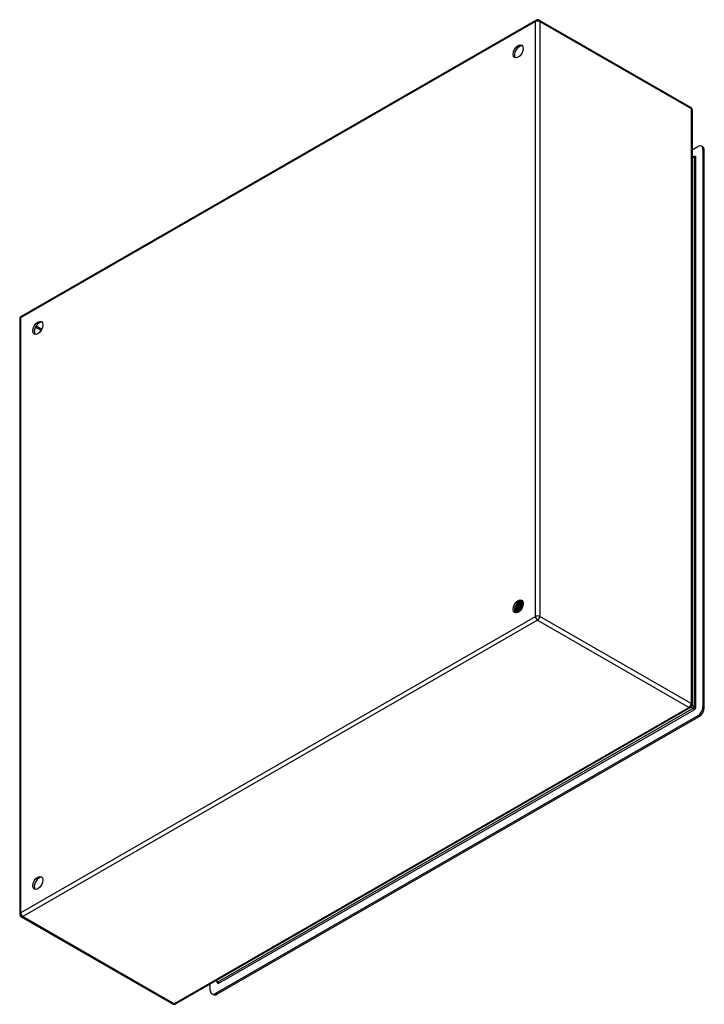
# Model space of a CAD drawing. Header units: inches. Extents: x 111.9 to 130.5, y 38.3 to 65.1.
import ezdxf

# ---------------------------------------------------------------- set-up
doc = ezdxf.new("R2010")
doc.units = ezdxf.units.IN
doc.header["$MEASUREMENT"] = 0
doc.layers.add('Visible Edges(ANSI)', color=7, linetype='Continuous', lineweight=25)
doc.layers.add('Visible Tangent Edges(ANSI)', color=7, linetype='Continuous', lineweight=25)

msp = doc.modelspace()

# ---------------------------------------------------------------- linework, layer by layer
at = {"layer": 'Visible Edges(ANSI)'}
for p, q in [((125.921, 65.127), (111.897, 57.051)), ((126.005, 65.127), (130.128, 62.752)), ((130.171, 62.679), (130.171, 46.466)), ((130.171, 61.594), (130.325, 61.683)), ((130.461, 61.671), (130.423, 61.693)), ((130.464, 61.603), (130.464, 46.41)), ((130.502, 46.389), (130.502, 61.581)), ((130.171, 61.426), (130.223, 61.396)), ((111.855, 56.979), (111.855, 40.765)), ((125.376, 49.146), (125.373, 49.148)), ((125.389, 49.174), (125.392, 49.173)), ((125.414, 49.13), (125.411, 49.132)), ((125.427, 49.159), (125.43, 49.157)), ((125.451, 49.115), (125.448, 49.116)), ((125.455, 49.275), (125.454, 49.276)), ((125.456, 49.258), (125.456, 49.24)), ((125.464, 49.143), (125.467, 49.142)), ((125.481, 49.283), (125.483, 49.282)), ((125.489, 49.259), (125.486, 49.26)), ((125.491, 49.238), (125.491, 49.22)), ((125.501, 49.128), (125.504, 49.127)), ((125.514, 49.267), (125.517, 49.265)), ((125.523, 49.279), (125.52, 49.28)), ((125.523, 49.243), (125.52, 49.244)), ((125.525, 49.218), (125.525, 49.2)), ((125.538, 49.113), (125.54, 49.111)), ((125.547, 49.25), (125.55, 49.249)), ((125.557, 49.227), (125.554, 49.228)), ((125.558, 49.259), (125.555, 49.26)), ((125.56, 49.198), (125.56, 49.18)), ((125.349, 49.033), (125.346, 49.035)), ((125.351, 49.019), (125.348, 49.021)), ((125.365, 49.076), (125.349, 49.066)), ((125.366, 49.04), (125.369, 49.039)), ((125.387, 49.014), (125.383, 49.015)), ((125.385, 48.999), (125.383, 49.001)), ((125.4, 49.056), (125.384, 49.046)), ((125.404, 49.022), (125.407, 49.02)), ((125.435, 49.035), (125.419, 49.026)), ((125.425, 48.994), (125.422, 48.996)), ((125.442, 49.003), (125.445, 49.002)), ((125.454, 49.003), (125.45, 49.004)), ((125.468, 49.014), (125.454, 49.006)), ((125.466, 49.013), (125.466, 49.013)), ((125.489, 49.099), (125.486, 49.1)), ((125.525, 49.084), (125.523, 49.085)), ((130.128, 46.393), (116.105, 38.317)), ((130.325, 46.169), (117.185, 38.603)), ((117.223, 38.581), (130.363, 46.148)), ((111.897, 40.692), (116.021, 38.317)), ((117.193, 38.944), (117.244, 38.915)), ((117.046, 38.683), (117.046, 38.859)), ((117.125, 38.571), (117.087, 38.593))]:
    msp.add_line(p, q, dxfattribs=at)
at = {"layer": 'Visible Edges(ANSI)', "flags": 128}
for points in [[(130.227, 61.395), (130.226, 61.395), (130.223, 61.396)], [(125.411, 49.132), (125.408, 49.128), (125.405, 49.123), (125.402, 49.119), (125.399, 49.116), (125.396, 49.112), (125.393, 49.108), (125.39, 49.104), (125.387, 49.101), (125.383, 49.097), (125.38, 49.094), (125.377, 49.091), (125.373, 49.088), (125.37, 49.085), (125.367, 49.082), (125.363, 49.079), (125.36, 49.077), (125.356, 49.074), (125.353, 49.072), (125.35, 49.07), (125.346, 49.068), (125.343, 49.066), (125.339, 49.064), (125.336, 49.062), (125.332, 49.061)], [(125.332, 49.058), (125.336, 49.06), (125.339, 49.061), (125.343, 49.063), (125.346, 49.065), (125.35, 49.067), (125.354, 49.069), (125.357, 49.071), (125.361, 49.074), (125.364, 49.076), (125.368, 49.079), (125.371, 49.082), (125.375, 49.085), (125.378, 49.088), (125.382, 49.091), (125.385, 49.095), (125.389, 49.098), (125.392, 49.102), (125.395, 49.106), (125.399, 49.11), (125.402, 49.114), (125.405, 49.118), (125.408, 49.122), (125.411, 49.126), (125.414, 49.13)], [(125.339, 49.101), (125.341, 49.102), (125.343, 49.104), (125.345, 49.105), (125.347, 49.107), (125.349, 49.109), (125.351, 49.11), (125.353, 49.112), (125.355, 49.114), (125.356, 49.115), (125.358, 49.117), (125.36, 49.119), (125.362, 49.121), (125.364, 49.123), (125.366, 49.125), (125.368, 49.127), (125.37, 49.129), (125.371, 49.131), (125.373, 49.134), (125.375, 49.136), (125.377, 49.138), (125.378, 49.14), (125.38, 49.143), (125.382, 49.145), (125.383, 49.147)], [(125.34, 49.105), (125.341, 49.106), (125.343, 49.108), (125.345, 49.109), (125.346, 49.111), (125.348, 49.112), (125.349, 49.114), (125.351, 49.115), (125.353, 49.117), (125.354, 49.119), (125.356, 49.12), (125.357, 49.122), (125.359, 49.124), (125.36, 49.126), (125.362, 49.127), (125.363, 49.129), (125.365, 49.131), (125.366, 49.133), (125.368, 49.135), (125.369, 49.137), (125.371, 49.139), (125.372, 49.14), (125.374, 49.142), (125.375, 49.144), (125.376, 49.146)], [(125.373, 49.148), (125.372, 49.146), (125.371, 49.144), (125.37, 49.142), (125.368, 49.141), (125.367, 49.139), (125.366, 49.137), (125.364, 49.136), (125.363, 49.134), (125.362, 49.132), (125.361, 49.131), (125.359, 49.129), (125.358, 49.128), (125.357, 49.126), (125.355, 49.125), (125.354, 49.123), (125.353, 49.122), (125.351, 49.12), (125.35, 49.119), (125.348, 49.117), (125.347, 49.116), (125.346, 49.114), (125.344, 49.113), (125.343, 49.112), (125.341, 49.11)], [(125.526, 49.085), (125.519, 49.088), (125.512, 49.091), (125.505, 49.094), (125.498, 49.097), (125.491, 49.1), (125.484, 49.103), (125.477, 49.106), (125.47, 49.109), (125.464, 49.112), (125.457, 49.115), (125.45, 49.118), (125.443, 49.121), (125.436, 49.124), (125.429, 49.127), (125.422, 49.13), (125.415, 49.134), (125.408, 49.137), (125.401, 49.14), (125.394, 49.143), (125.387, 49.146), (125.38, 49.149), (125.373, 49.152), (125.366, 49.155), (125.359, 49.158)], [(125.373, 49.148), (125.373, 49.148), (125.372, 49.148), (125.371, 49.149), (125.371, 49.149), (125.37, 49.149), (125.37, 49.15), (125.369, 49.15), (125.368, 49.151), (125.368, 49.151), (125.367, 49.151), (125.366, 49.152), (125.366, 49.152), (125.365, 49.152), (125.365, 49.153), (125.364, 49.153), (125.363, 49.153), (125.363, 49.154), (125.362, 49.154), (125.362, 49.155), (125.361, 49.155), (125.36, 49.155), (125.36, 49.156), (125.359, 49.156), (125.359, 49.156)], [(125.365, 49.076), (125.368, 49.077), (125.37, 49.079), (125.373, 49.08), (125.375, 49.082), (125.378, 49.084), (125.38, 49.086), (125.382, 49.088), (125.385, 49.09), (125.387, 49.092), (125.39, 49.094), (125.392, 49.096), (125.394, 49.098), (125.397, 49.101), (125.399, 49.103), (125.401, 49.106), (125.404, 49.108), (125.406, 49.111), (125.408, 49.114), (125.41, 49.116), (125.412, 49.119), (125.414, 49.122), (125.417, 49.125), (125.419, 49.128), (125.421, 49.131)], [(125.448, 49.116), (125.445, 49.111), (125.442, 49.107), (125.439, 49.103), (125.436, 49.098), (125.433, 49.094), (125.43, 49.09), (125.426, 49.086), (125.423, 49.083), (125.42, 49.079), (125.416, 49.075), (125.413, 49.072), (125.409, 49.069), (125.405, 49.065), (125.402, 49.062), (125.398, 49.059), (125.395, 49.057), (125.391, 49.054), (125.387, 49.052), (125.384, 49.049), (125.38, 49.047), (125.376, 49.045), (125.373, 49.043), (125.369, 49.042), (125.366, 49.04)], [(125.369, 49.039), (125.372, 49.04), (125.376, 49.042), (125.379, 49.044), (125.383, 49.046), (125.387, 49.048), (125.39, 49.05), (125.394, 49.053), (125.398, 49.055), (125.401, 49.058), (125.405, 49.061), (125.409, 49.064), (125.412, 49.067), (125.416, 49.07), (125.419, 49.074), (125.423, 49.078), (125.426, 49.081), (125.429, 49.085), (125.433, 49.089), (125.436, 49.093), (125.439, 49.097), (125.442, 49.101), (125.446, 49.106), (125.449, 49.11), (125.451, 49.115)], [(125.373, 49.184), (125.374, 49.184), (125.374, 49.183), (125.375, 49.183), (125.376, 49.182), (125.376, 49.182), (125.377, 49.182), (125.378, 49.181), (125.378, 49.181), (125.379, 49.18), (125.38, 49.18), (125.38, 49.18), (125.381, 49.179), (125.382, 49.179), (125.383, 49.178), (125.383, 49.178), (125.384, 49.177), (125.385, 49.177), (125.385, 49.177), (125.386, 49.176), (125.387, 49.176), (125.387, 49.175), (125.388, 49.175), (125.389, 49.175), (125.389, 49.174)], [(125.383, 49.147), (125.383, 49.147), (125.383, 49.147), (125.383, 49.147), (125.382, 49.147), (125.382, 49.147), (125.382, 49.147), (125.381, 49.147), (125.381, 49.147), (125.381, 49.147), (125.38, 49.147), (125.38, 49.147), (125.38, 49.147), (125.38, 49.147), (125.379, 49.147), (125.379, 49.147), (125.379, 49.147), (125.378, 49.147), (125.378, 49.147), (125.378, 49.147), (125.377, 49.147), (125.377, 49.146), (125.377, 49.146), (125.377, 49.146), (125.376, 49.146)], [(125.411, 49.132), (125.41, 49.132), (125.409, 49.133), (125.407, 49.134), (125.406, 49.134), (125.405, 49.135), (125.404, 49.136), (125.403, 49.136), (125.402, 49.137), (125.401, 49.138), (125.399, 49.138), (125.398, 49.139), (125.397, 49.139), (125.396, 49.14), (125.395, 49.141), (125.394, 49.141), (125.393, 49.142), (125.391, 49.143), (125.39, 49.143), (125.389, 49.144), (125.388, 49.145), (125.387, 49.145), (125.386, 49.146), (125.385, 49.147), (125.383, 49.147)], [(125.414, 49.24), (125.413, 49.237), (125.412, 49.234), (125.412, 49.231), (125.411, 49.229), (125.41, 49.226), (125.409, 49.223), (125.409, 49.22), (125.408, 49.218), (125.407, 49.215), (125.406, 49.212), (125.405, 49.209), (125.404, 49.207), (125.403, 49.204), (125.402, 49.201), (125.401, 49.198), (125.4, 49.196), (125.398, 49.193), (125.397, 49.19), (125.396, 49.187), (125.395, 49.185), (125.393, 49.182), (125.392, 49.179), (125.391, 49.177), (125.389, 49.174)], [(125.392, 49.173), (125.394, 49.176), (125.395, 49.179), (125.397, 49.182), (125.398, 49.184), (125.399, 49.187), (125.401, 49.19), (125.402, 49.193), (125.403, 49.196), (125.405, 49.199), (125.406, 49.202), (125.407, 49.205), (125.408, 49.208), (125.409, 49.211), (125.41, 49.214), (125.411, 49.217), (125.412, 49.22), (125.413, 49.223), (125.413, 49.226), (125.414, 49.229), (125.415, 49.232), (125.416, 49.235), (125.416, 49.238), (125.417, 49.241), (125.418, 49.244)], [(125.392, 49.173), (125.393, 49.173), (125.393, 49.173), (125.393, 49.173), (125.394, 49.173), (125.394, 49.173), (125.394, 49.173), (125.394, 49.173), (125.395, 49.173), (125.395, 49.174), (125.395, 49.174), (125.396, 49.174), (125.396, 49.174), (125.396, 49.174), (125.396, 49.174), (125.397, 49.174), (125.397, 49.174), (125.397, 49.174), (125.397, 49.174), (125.398, 49.174), (125.398, 49.174), (125.398, 49.174), (125.399, 49.174), (125.399, 49.174), (125.399, 49.174)], [(125.399, 49.174), (125.401, 49.177), (125.402, 49.18), (125.403, 49.183), (125.405, 49.186), (125.406, 49.189), (125.407, 49.192), (125.408, 49.195), (125.409, 49.198), (125.41, 49.201), (125.411, 49.204), (125.412, 49.207), (125.413, 49.211), (125.414, 49.214), (125.415, 49.217), (125.416, 49.22), (125.417, 49.223), (125.417, 49.226), (125.418, 49.229), (125.418, 49.232), (125.419, 49.235), (125.419, 49.238), (125.42, 49.241), (125.42, 49.244), (125.42, 49.247)], [(125.399, 49.174), (125.4, 49.174), (125.401, 49.173), (125.403, 49.172), (125.404, 49.172), (125.405, 49.171), (125.406, 49.17), (125.407, 49.17), (125.408, 49.169), (125.409, 49.168), (125.411, 49.168), (125.412, 49.167), (125.413, 49.166), (125.414, 49.166), (125.415, 49.165), (125.416, 49.165), (125.417, 49.164), (125.419, 49.163), (125.42, 49.163), (125.421, 49.162), (125.422, 49.161), (125.423, 49.161), (125.424, 49.16), (125.425, 49.159), (125.427, 49.159)], [(125.4, 49.056), (125.403, 49.057), (125.405, 49.059), (125.408, 49.06), (125.41, 49.062), (125.413, 49.064), (125.415, 49.066), (125.418, 49.068), (125.421, 49.07), (125.423, 49.073), (125.426, 49.075), (125.428, 49.077), (125.431, 49.08), (125.433, 49.082), (125.435, 49.085), (125.438, 49.088), (125.44, 49.09), (125.442, 49.093), (125.445, 49.096), (125.447, 49.099), (125.449, 49.102), (125.451, 49.105), (125.454, 49.108), (125.456, 49.111), (125.458, 49.115)], [(125.421, 49.131), (125.42, 49.131), (125.42, 49.131), (125.42, 49.131), (125.419, 49.131), (125.419, 49.131), (125.419, 49.131), (125.419, 49.131), (125.418, 49.131), (125.418, 49.131), (125.418, 49.131), (125.418, 49.131), (125.417, 49.131), (125.417, 49.131), (125.417, 49.131), (125.416, 49.131), (125.416, 49.131), (125.416, 49.131), (125.416, 49.131), (125.415, 49.131), (125.415, 49.131), (125.415, 49.131), (125.414, 49.131), (125.414, 49.13), (125.414, 49.13)], [(125.448, 49.116), (125.447, 49.117), (125.446, 49.117), (125.445, 49.118), (125.444, 49.118), (125.443, 49.119), (125.441, 49.12), (125.44, 49.12), (125.439, 49.121), (125.438, 49.121), (125.437, 49.122), (125.436, 49.123), (125.434, 49.123), (125.433, 49.124), (125.432, 49.125), (125.431, 49.125), (125.43, 49.126), (125.429, 49.126), (125.428, 49.127), (125.426, 49.128), (125.425, 49.128), (125.424, 49.129), (125.423, 49.13), (125.422, 49.13), (125.421, 49.131)], [(125.452, 49.274), (125.453, 49.27), (125.453, 49.266), (125.453, 49.261), (125.453, 49.256), (125.453, 49.252), (125.452, 49.247), (125.452, 49.242), (125.451, 49.237), (125.451, 49.233), (125.45, 49.228), (125.449, 49.223), (125.448, 49.218), (125.447, 49.213), (125.446, 49.208), (125.444, 49.203), (125.443, 49.198), (125.441, 49.193), (125.439, 49.188), (125.437, 49.183), (125.435, 49.178), (125.433, 49.173), (125.431, 49.168), (125.429, 49.164), (125.427, 49.159)], [(125.43, 49.157), (125.432, 49.162), (125.434, 49.167), (125.436, 49.172), (125.439, 49.177), (125.441, 49.182), (125.442, 49.187), (125.444, 49.192), (125.446, 49.198), (125.447, 49.203), (125.449, 49.208), (125.45, 49.213), (125.451, 49.218), (125.452, 49.223), (125.453, 49.228), (125.454, 49.233), (125.455, 49.238), (125.455, 49.243), (125.455, 49.247), (125.456, 49.252), (125.456, 49.257), (125.456, 49.262), (125.456, 49.266), (125.455, 49.271), (125.455, 49.275)], [(125.43, 49.157), (125.43, 49.158), (125.43, 49.158), (125.43, 49.158), (125.431, 49.158), (125.431, 49.158), (125.431, 49.158), (125.431, 49.158), (125.432, 49.158), (125.432, 49.158), (125.432, 49.158), (125.433, 49.158), (125.433, 49.158), (125.433, 49.158), (125.433, 49.158), (125.434, 49.158), (125.434, 49.158), (125.434, 49.158), (125.434, 49.158), (125.435, 49.158), (125.435, 49.158), (125.435, 49.158), (125.435, 49.158), (125.436, 49.158), (125.436, 49.158)], [(125.436, 49.158), (125.437, 49.162), (125.439, 49.165), (125.44, 49.168), (125.442, 49.172), (125.443, 49.175), (125.444, 49.179), (125.446, 49.182), (125.447, 49.186), (125.448, 49.189), (125.449, 49.193), (125.45, 49.196), (125.451, 49.2), (125.451, 49.203), (125.452, 49.206), (125.453, 49.21), (125.453, 49.213), (125.454, 49.217), (125.454, 49.22), (125.455, 49.224), (125.455, 49.227), (125.455, 49.23), (125.456, 49.233), (125.456, 49.237), (125.456, 49.24)], [(125.436, 49.158), (125.437, 49.158), (125.438, 49.157), (125.439, 49.156), (125.44, 49.156), (125.442, 49.155), (125.443, 49.154), (125.444, 49.154), (125.445, 49.153), (125.446, 49.153), (125.447, 49.152), (125.449, 49.151), (125.45, 49.151), (125.451, 49.15), (125.452, 49.149), (125.453, 49.149), (125.454, 49.148), (125.456, 49.148), (125.457, 49.147), (125.458, 49.146), (125.459, 49.146), (125.46, 49.145), (125.461, 49.145), (125.462, 49.144), (125.464, 49.143)], [(125.458, 49.115), (125.457, 49.115), (125.457, 49.115), (125.457, 49.115), (125.457, 49.115), (125.456, 49.115), (125.456, 49.115), (125.456, 49.115), (125.456, 49.115), (125.455, 49.115), (125.455, 49.115), (125.455, 49.115), (125.455, 49.115), (125.454, 49.115), (125.454, 49.115), (125.454, 49.115), (125.454, 49.115), (125.453, 49.115), (125.453, 49.115), (125.453, 49.115), (125.453, 49.115), (125.452, 49.115), (125.452, 49.115), (125.452, 49.115), (125.451, 49.115)], [(125.483, 49.26), (125.482, 49.261), (125.481, 49.261), (125.48, 49.262), (125.479, 49.262), (125.478, 49.263), (125.476, 49.264), (125.475, 49.264), (125.474, 49.265), (125.473, 49.265), (125.472, 49.266), (125.47, 49.267), (125.469, 49.267), (125.468, 49.268), (125.467, 49.268), (125.466, 49.269), (125.464, 49.27), (125.463, 49.27), (125.462, 49.271), (125.461, 49.272), (125.46, 49.272), (125.458, 49.273), (125.457, 49.273), (125.456, 49.274), (125.455, 49.275)], [(125.486, 49.26), (125.485, 49.26), (125.484, 49.26), (125.482, 49.26), (125.481, 49.26), (125.48, 49.259), (125.479, 49.259), (125.477, 49.259), (125.476, 49.259), (125.475, 49.258), (125.474, 49.258), (125.472, 49.258), (125.471, 49.258), (125.47, 49.258), (125.468, 49.257), (125.467, 49.257), (125.466, 49.257), (125.465, 49.257), (125.463, 49.256), (125.462, 49.256), (125.461, 49.256), (125.46, 49.256), (125.458, 49.256), (125.457, 49.255), (125.456, 49.255)], [(125.486, 49.1), (125.485, 49.101), (125.484, 49.101), (125.482, 49.102), (125.481, 49.103), (125.48, 49.103), (125.479, 49.104), (125.478, 49.104), (125.476, 49.105), (125.475, 49.106), (125.474, 49.106), (125.473, 49.107), (125.472, 49.107), (125.471, 49.108), (125.469, 49.108), (125.468, 49.109), (125.467, 49.11), (125.466, 49.11), (125.465, 49.111), (125.464, 49.111), (125.462, 49.112), (125.461, 49.113), (125.46, 49.113), (125.459, 49.114), (125.458, 49.115)], [(125.461, 49.28), (125.461, 49.28), (125.462, 49.28), (125.463, 49.281), (125.464, 49.281), (125.465, 49.281), (125.466, 49.281), (125.466, 49.281), (125.467, 49.281), (125.468, 49.281), (125.469, 49.282), (125.47, 49.282), (125.471, 49.282), (125.471, 49.282), (125.472, 49.282), (125.473, 49.282), (125.474, 49.282), (125.475, 49.282), (125.476, 49.283), (125.476, 49.283), (125.477, 49.283), (125.478, 49.283), (125.479, 49.283), (125.48, 49.283), (125.481, 49.283)], [(125.486, 49.26), (125.487, 49.256), (125.487, 49.252), (125.488, 49.247), (125.488, 49.243), (125.488, 49.238), (125.488, 49.233), (125.487, 49.228), (125.487, 49.224), (125.486, 49.219), (125.486, 49.214), (125.485, 49.209), (125.484, 49.204), (125.483, 49.199), (125.482, 49.194), (125.481, 49.189), (125.479, 49.184), (125.478, 49.178), (125.476, 49.173), (125.474, 49.168), (125.472, 49.163), (125.47, 49.158), (125.468, 49.153), (125.466, 49.148), (125.464, 49.143)], [(125.467, 49.142), (125.469, 49.147), (125.471, 49.152), (125.473, 49.157), (125.475, 49.162), (125.477, 49.167), (125.479, 49.172), (125.481, 49.177), (125.482, 49.182), (125.483, 49.187), (125.485, 49.192), (125.486, 49.197), (125.487, 49.203), (125.488, 49.208), (125.489, 49.212), (125.489, 49.217), (125.49, 49.222), (125.49, 49.227), (125.49, 49.232), (125.491, 49.237), (125.49, 49.241), (125.49, 49.246), (125.49, 49.25), (125.49, 49.255), (125.489, 49.259)], [(125.467, 49.142), (125.467, 49.142), (125.467, 49.142), (125.467, 49.142), (125.468, 49.142), (125.468, 49.142), (125.468, 49.142), (125.468, 49.142), (125.469, 49.142), (125.469, 49.142), (125.469, 49.142), (125.469, 49.142), (125.47, 49.142), (125.47, 49.142), (125.47, 49.142), (125.47, 49.142), (125.471, 49.142), (125.471, 49.142), (125.471, 49.142), (125.471, 49.142), (125.472, 49.142), (125.472, 49.142), (125.472, 49.142), (125.472, 49.142), (125.472, 49.142)], [(125.472, 49.142), (125.474, 49.145), (125.475, 49.149), (125.477, 49.152), (125.478, 49.155), (125.479, 49.158), (125.48, 49.162), (125.481, 49.165), (125.482, 49.168), (125.483, 49.172), (125.484, 49.175), (125.485, 49.178), (125.486, 49.182), (125.487, 49.185), (125.487, 49.188), (125.488, 49.191), (125.488, 49.195), (125.489, 49.198), (125.489, 49.201), (125.49, 49.204), (125.49, 49.207), (125.49, 49.211), (125.49, 49.214), (125.49, 49.217), (125.491, 49.22)], [(125.472, 49.142), (125.474, 49.142), (125.475, 49.141), (125.476, 49.14), (125.477, 49.14), (125.478, 49.139), (125.479, 49.139), (125.481, 49.138), (125.482, 49.137), (125.483, 49.137), (125.484, 49.136), (125.485, 49.136), (125.487, 49.135), (125.488, 49.134), (125.489, 49.134), (125.49, 49.133), (125.491, 49.133), (125.492, 49.132), (125.494, 49.131), (125.495, 49.131), (125.496, 49.13), (125.497, 49.13), (125.498, 49.129), (125.499, 49.128), (125.501, 49.128)], [(125.478, 49.29), (125.478, 49.29), (125.478, 49.29), (125.478, 49.289), (125.478, 49.289), (125.478, 49.289), (125.478, 49.288), (125.479, 49.288), (125.479, 49.288), (125.479, 49.288), (125.479, 49.287), (125.479, 49.287), (125.479, 49.287), (125.479, 49.287), (125.479, 49.286), (125.479, 49.286), (125.48, 49.286), (125.48, 49.285), (125.48, 49.285), (125.48, 49.285), (125.48, 49.285), (125.48, 49.284), (125.48, 49.284), (125.48, 49.284), (125.481, 49.283)], [(125.483, 49.282), (125.483, 49.282), (125.483, 49.283), (125.483, 49.283), (125.483, 49.284), (125.482, 49.284), (125.482, 49.284), (125.482, 49.285), (125.482, 49.285), (125.482, 49.286), (125.482, 49.286), (125.482, 49.286), (125.481, 49.287), (125.481, 49.287), (125.481, 49.287), (125.481, 49.288), (125.481, 49.288), (125.481, 49.288), (125.48, 49.289), (125.48, 49.289), (125.48, 49.29), (125.48, 49.29), (125.48, 49.29), (125.479, 49.291), (125.479, 49.291)], [(125.483, 49.282), (125.483, 49.281), (125.483, 49.28), (125.483, 49.28), (125.483, 49.279), (125.483, 49.278), (125.483, 49.277), (125.483, 49.276), (125.483, 49.275), (125.483, 49.274), (125.483, 49.273), (125.483, 49.273), (125.483, 49.272), (125.483, 49.271), (125.483, 49.27), (125.483, 49.269), (125.483, 49.268), (125.483, 49.267), (125.483, 49.267), (125.483, 49.266), (125.483, 49.265), (125.483, 49.264), (125.483, 49.263), (125.483, 49.262), (125.483, 49.261)], [(125.483, 49.261), (125.484, 49.261), (125.485, 49.262), (125.487, 49.262), (125.488, 49.262), (125.489, 49.262), (125.491, 49.263), (125.492, 49.263), (125.493, 49.263), (125.495, 49.263), (125.496, 49.264), (125.497, 49.264), (125.498, 49.264), (125.5, 49.264), (125.501, 49.264), (125.502, 49.265), (125.504, 49.265), (125.505, 49.265), (125.506, 49.265), (125.507, 49.266), (125.509, 49.266), (125.51, 49.266), (125.511, 49.266), (125.513, 49.267), (125.514, 49.267)], [(125.516, 49.243), (125.514, 49.244), (125.513, 49.245), (125.512, 49.245), (125.511, 49.246), (125.51, 49.246), (125.509, 49.247), (125.508, 49.247), (125.507, 49.248), (125.506, 49.248), (125.505, 49.249), (125.504, 49.25), (125.502, 49.25), (125.501, 49.251), (125.5, 49.251), (125.499, 49.252), (125.498, 49.252), (125.497, 49.253), (125.496, 49.254), (125.495, 49.254), (125.494, 49.255), (125.493, 49.255), (125.492, 49.256), (125.49, 49.256), (125.489, 49.257)], [(125.52, 49.244), (125.519, 49.244), (125.518, 49.244), (125.517, 49.244), (125.515, 49.243), (125.514, 49.243), (125.513, 49.243), (125.512, 49.243), (125.51, 49.242), (125.509, 49.242), (125.508, 49.242), (125.507, 49.242), (125.505, 49.242), (125.504, 49.241), (125.503, 49.241), (125.502, 49.241), (125.501, 49.241), (125.499, 49.24), (125.498, 49.24), (125.497, 49.24), (125.496, 49.24), (125.494, 49.239), (125.493, 49.239), (125.492, 49.239), (125.491, 49.239)], [(125.517, 49.265), (125.516, 49.267), (125.515, 49.269), (125.514, 49.27), (125.514, 49.272), (125.513, 49.273), (125.512, 49.275), (125.511, 49.276), (125.51, 49.278), (125.509, 49.279), (125.508, 49.281), (125.507, 49.282), (125.506, 49.283), (125.505, 49.285), (125.504, 49.286), (125.503, 49.287), (125.502, 49.288), (125.501, 49.289), (125.499, 49.291), (125.498, 49.292), (125.497, 49.293), (125.496, 49.294), (125.495, 49.295), (125.493, 49.296), (125.492, 49.297)], [(125.492, 49.296), (125.493, 49.295), (125.494, 49.295), (125.495, 49.294), (125.496, 49.293), (125.497, 49.292), (125.498, 49.291), (125.499, 49.289), (125.5, 49.288), (125.501, 49.287), (125.502, 49.286), (125.503, 49.285), (125.504, 49.284), (125.505, 49.282), (125.506, 49.281), (125.507, 49.28), (125.508, 49.278), (125.509, 49.277), (125.51, 49.276), (125.51, 49.274), (125.511, 49.273), (125.512, 49.271), (125.513, 49.27), (125.513, 49.268), (125.514, 49.267)], [(125.52, 49.244), (125.521, 49.24), (125.522, 49.236), (125.522, 49.231), (125.522, 49.227), (125.522, 49.222), (125.522, 49.218), (125.522, 49.213), (125.522, 49.208), (125.522, 49.203), (125.521, 49.198), (125.521, 49.193), (125.52, 49.188), (125.519, 49.183), (125.518, 49.178), (125.517, 49.173), (125.515, 49.168), (125.514, 49.163), (125.512, 49.158), (125.511, 49.153), (125.509, 49.148), (125.507, 49.143), (125.505, 49.138), (125.503, 49.133), (125.501, 49.128)], [(125.503, 49.287), (125.505, 49.286), (125.508, 49.286), (125.51, 49.285), (125.512, 49.284), (125.515, 49.283), (125.517, 49.282), (125.519, 49.281), (125.521, 49.28), (125.523, 49.279), (125.525, 49.277), (125.527, 49.276), (125.529, 49.274), (125.531, 49.273), (125.533, 49.271), (125.534, 49.269), (125.536, 49.267), (125.538, 49.266), (125.539, 49.264), (125.541, 49.261), (125.542, 49.259), (125.544, 49.257), (125.545, 49.255), (125.546, 49.252), (125.547, 49.25)], [(125.504, 49.127), (125.506, 49.132), (125.508, 49.137), (125.51, 49.142), (125.512, 49.147), (125.514, 49.152), (125.515, 49.157), (125.517, 49.162), (125.518, 49.167), (125.519, 49.172), (125.521, 49.177), (125.522, 49.182), (125.523, 49.187), (125.523, 49.192), (125.524, 49.197), (125.525, 49.202), (125.525, 49.207), (125.525, 49.212), (125.525, 49.216), (125.525, 49.221), (125.525, 49.226), (125.525, 49.23), (125.524, 49.235), (125.524, 49.239), (125.523, 49.243)], [(125.504, 49.127), (125.504, 49.127), (125.504, 49.127), (125.504, 49.127), (125.505, 49.127), (125.505, 49.127), (125.505, 49.127), (125.505, 49.127), (125.505, 49.127), (125.506, 49.127), (125.506, 49.126), (125.506, 49.126), (125.506, 49.126), (125.507, 49.126), (125.507, 49.126), (125.507, 49.126), (125.507, 49.126), (125.507, 49.126), (125.508, 49.126), (125.508, 49.126), (125.508, 49.126), (125.508, 49.126), (125.509, 49.126), (125.509, 49.126), (125.509, 49.126)], [(125.509, 49.126), (125.51, 49.129), (125.512, 49.132), (125.513, 49.135), (125.514, 49.139), (125.515, 49.142), (125.516, 49.145), (125.517, 49.148), (125.518, 49.151), (125.519, 49.154), (125.52, 49.157), (125.52, 49.16), (125.521, 49.164), (125.522, 49.167), (125.522, 49.17), (125.523, 49.173), (125.523, 49.176), (125.524, 49.179), (125.524, 49.182), (125.525, 49.185), (125.525, 49.188), (125.525, 49.191), (125.525, 49.194), (125.525, 49.197), (125.525, 49.2)], [(125.509, 49.126), (125.51, 49.126), (125.511, 49.125), (125.513, 49.124), (125.514, 49.124), (125.515, 49.123), (125.516, 49.123), (125.517, 49.122), (125.518, 49.122), (125.52, 49.121), (125.521, 49.12), (125.522, 49.12), (125.523, 49.119), (125.524, 49.119), (125.526, 49.118), (125.527, 49.118), (125.528, 49.117), (125.529, 49.116), (125.53, 49.116), (125.532, 49.115), (125.533, 49.115), (125.534, 49.114), (125.535, 49.114), (125.536, 49.113), (125.538, 49.113)], [(125.517, 49.265), (125.517, 49.265), (125.517, 49.264), (125.517, 49.263), (125.517, 49.262), (125.517, 49.261), (125.517, 49.26), (125.517, 49.259), (125.517, 49.258), (125.517, 49.257), (125.517, 49.257), (125.517, 49.256), (125.516, 49.255), (125.516, 49.254), (125.516, 49.253), (125.516, 49.252), (125.516, 49.251), (125.516, 49.25), (125.516, 49.249), (125.516, 49.249), (125.516, 49.248), (125.516, 49.247), (125.516, 49.246), (125.516, 49.245), (125.516, 49.244)], [(125.516, 49.244), (125.518, 49.244), (125.519, 49.245), (125.52, 49.245), (125.522, 49.245), (125.523, 49.245), (125.524, 49.245), (125.525, 49.246), (125.527, 49.246), (125.528, 49.246), (125.529, 49.246), (125.531, 49.247), (125.532, 49.247), (125.533, 49.247), (125.534, 49.247), (125.536, 49.248), (125.537, 49.248), (125.538, 49.248), (125.54, 49.248), (125.541, 49.249), (125.542, 49.249), (125.543, 49.249), (125.545, 49.25), (125.546, 49.25), (125.547, 49.25)], [(125.55, 49.249), (125.549, 49.25), (125.548, 49.252), (125.547, 49.253), (125.547, 49.255), (125.546, 49.257), (125.545, 49.258), (125.544, 49.259), (125.543, 49.261), (125.542, 49.262), (125.541, 49.264), (125.54, 49.265), (125.538, 49.266), (125.537, 49.267), (125.536, 49.269), (125.535, 49.27), (125.534, 49.271), (125.533, 49.272), (125.531, 49.273), (125.53, 49.274), (125.529, 49.275), (125.527, 49.276), (125.526, 49.277), (125.525, 49.278), (125.523, 49.279)], [(125.548, 49.227), (125.547, 49.227), (125.546, 49.228), (125.545, 49.228), (125.544, 49.229), (125.543, 49.229), (125.542, 49.23), (125.541, 49.23), (125.54, 49.231), (125.539, 49.231), (125.538, 49.232), (125.537, 49.232), (125.536, 49.233), (125.535, 49.233), (125.534, 49.234), (125.533, 49.235), (125.532, 49.235), (125.531, 49.236), (125.53, 49.236), (125.529, 49.237), (125.528, 49.237), (125.527, 49.238), (125.526, 49.238), (125.525, 49.239), (125.524, 49.239)], [(125.554, 49.228), (125.553, 49.228), (125.552, 49.228), (125.551, 49.227), (125.55, 49.227), (125.548, 49.227), (125.547, 49.227), (125.546, 49.226), (125.545, 49.226), (125.544, 49.226), (125.542, 49.226), (125.541, 49.225), (125.54, 49.225), (125.539, 49.225), (125.537, 49.225), (125.536, 49.224), (125.535, 49.224), (125.534, 49.224), (125.533, 49.224), (125.531, 49.223), (125.53, 49.223), (125.529, 49.223), (125.528, 49.223), (125.526, 49.222), (125.525, 49.222)], [(125.538, 49.267), (125.539, 49.267), (125.541, 49.266), (125.542, 49.266), (125.544, 49.265), (125.545, 49.265), (125.547, 49.264), (125.548, 49.264), (125.549, 49.263), (125.551, 49.263), (125.552, 49.262), (125.553, 49.261), (125.555, 49.261), (125.556, 49.26), (125.557, 49.259), (125.558, 49.258), (125.56, 49.257), (125.561, 49.257), (125.562, 49.256), (125.563, 49.255), (125.564, 49.254), (125.566, 49.253), (125.567, 49.252), (125.568, 49.251), (125.569, 49.25)], [(125.554, 49.228), (125.555, 49.224), (125.556, 49.22), (125.556, 49.216), (125.557, 49.211), (125.557, 49.207), (125.557, 49.202), (125.557, 49.197), (125.557, 49.193), (125.557, 49.188), (125.556, 49.183), (125.556, 49.178), (125.555, 49.173), (125.554, 49.168), (125.554, 49.163), (125.552, 49.158), (125.551, 49.153), (125.55, 49.148), (125.549, 49.143), (125.547, 49.138), (125.545, 49.133), (125.544, 49.128), (125.542, 49.123), (125.54, 49.118), (125.538, 49.113)], [(125.541, 49.112), (125.543, 49.117), (125.545, 49.122), (125.547, 49.127), (125.548, 49.132), (125.55, 49.137), (125.552, 49.142), (125.553, 49.147), (125.554, 49.152), (125.555, 49.157), (125.556, 49.162), (125.557, 49.167), (125.558, 49.172), (125.559, 49.177), (125.559, 49.182), (125.56, 49.187), (125.56, 49.191), (125.56, 49.196), (125.56, 49.201), (125.56, 49.205), (125.56, 49.21), (125.559, 49.214), (125.559, 49.219), (125.558, 49.223), (125.557, 49.227)], [(125.55, 49.249), (125.55, 49.248), (125.55, 49.247), (125.55, 49.246), (125.55, 49.245), (125.55, 49.244), (125.55, 49.243), (125.55, 49.242), (125.55, 49.242), (125.55, 49.241), (125.55, 49.24), (125.55, 49.239), (125.55, 49.238), (125.55, 49.237), (125.55, 49.236), (125.55, 49.235), (125.55, 49.234), (125.55, 49.234), (125.55, 49.233), (125.55, 49.232), (125.55, 49.231), (125.55, 49.23), (125.55, 49.229), (125.55, 49.228), (125.55, 49.227)], [(125.555, 49.228), (125.556, 49.228), (125.557, 49.228), (125.557, 49.228), (125.558, 49.228), (125.558, 49.228), (125.559, 49.229), (125.56, 49.229), (125.56, 49.229), (125.561, 49.229), (125.562, 49.229), (125.562, 49.229), (125.563, 49.229), (125.563, 49.23), (125.564, 49.23), (125.565, 49.23), (125.565, 49.23), (125.566, 49.23), (125.567, 49.23), (125.567, 49.23), (125.568, 49.23), (125.568, 49.231), (125.569, 49.231), (125.57, 49.231), (125.57, 49.231)], [(125.569, 49.251), (125.568, 49.251), (125.568, 49.252), (125.567, 49.252), (125.567, 49.252), (125.567, 49.253), (125.566, 49.253), (125.566, 49.253), (125.565, 49.254), (125.565, 49.254), (125.564, 49.254), (125.564, 49.255), (125.564, 49.255), (125.563, 49.255), (125.563, 49.256), (125.562, 49.256), (125.562, 49.256), (125.561, 49.257), (125.561, 49.257), (125.56, 49.257), (125.56, 49.258), (125.559, 49.258), (125.559, 49.258), (125.559, 49.258), (125.558, 49.259)], [(125.57, 49.215), (125.569, 49.215), (125.569, 49.216), (125.568, 49.216), (125.568, 49.216), (125.567, 49.216), (125.567, 49.217), (125.566, 49.217), (125.566, 49.217), (125.566, 49.217), (125.565, 49.218), (125.565, 49.218), (125.564, 49.218), (125.564, 49.218), (125.563, 49.219), (125.563, 49.219), (125.562, 49.219), (125.562, 49.219), (125.561, 49.22), (125.561, 49.22), (125.56, 49.22), (125.56, 49.22), (125.559, 49.221), (125.559, 49.221), (125.558, 49.221)], [(125.558, 49.155), (125.558, 49.156), (125.558, 49.157), (125.559, 49.158), (125.559, 49.159), (125.559, 49.16), (125.559, 49.161), (125.559, 49.163), (125.559, 49.164), (125.559, 49.165), (125.559, 49.166), (125.56, 49.167), (125.56, 49.168), (125.56, 49.169), (125.56, 49.17), (125.56, 49.171), (125.56, 49.172), (125.56, 49.173), (125.56, 49.174), (125.56, 49.175), (125.56, 49.176), (125.56, 49.177), (125.56, 49.178), (125.56, 49.179), (125.56, 49.18)], [(125.569, 49.208), (125.569, 49.208), (125.568, 49.208), (125.568, 49.207), (125.568, 49.207), (125.567, 49.207), (125.567, 49.207), (125.567, 49.207), (125.566, 49.207), (125.566, 49.207), (125.565, 49.207), (125.565, 49.207), (125.565, 49.207), (125.564, 49.207), (125.564, 49.207), (125.563, 49.206), (125.563, 49.206), (125.563, 49.206), (125.562, 49.206), (125.562, 49.206), (125.561, 49.206), (125.561, 49.206), (125.561, 49.206), (125.56, 49.206), (125.56, 49.206)], [(125.346, 49.035), (125.345, 49.035), (125.344, 49.035), (125.344, 49.035), (125.343, 49.035), (125.343, 49.035), (125.342, 49.035), (125.342, 49.035), (125.341, 49.035), (125.34, 49.035), (125.34, 49.035), (125.339, 49.035), (125.339, 49.035), (125.338, 49.035), (125.338, 49.035), (125.337, 49.035), (125.337, 49.035), (125.336, 49.035), (125.336, 49.035), (125.335, 49.035), (125.334, 49.035), (125.334, 49.035), (125.333, 49.035), (125.333, 49.035), (125.332, 49.035)], [(125.332, 49.034), (125.333, 49.033), (125.334, 49.033), (125.334, 49.033), (125.335, 49.033), (125.336, 49.033), (125.336, 49.033), (125.337, 49.033), (125.338, 49.033), (125.338, 49.033), (125.339, 49.033), (125.34, 49.033), (125.34, 49.033), (125.341, 49.033), (125.342, 49.033), (125.342, 49.033), (125.343, 49.033), (125.344, 49.033), (125.344, 49.033), (125.345, 49.033), (125.346, 49.033), (125.346, 49.033), (125.347, 49.033), (125.348, 49.033), (125.349, 49.033)], [(125.383, 49.015), (125.381, 49.015), (125.378, 49.015), (125.376, 49.015), (125.373, 49.015), (125.371, 49.015), (125.369, 49.015), (125.366, 49.015), (125.364, 49.015), (125.362, 49.016), (125.359, 49.016), (125.357, 49.017), (125.355, 49.017), (125.353, 49.018), (125.351, 49.019), (125.349, 49.02), (125.347, 49.021), (125.345, 49.022), (125.343, 49.024), (125.342, 49.025), (125.34, 49.027), (125.338, 49.028), (125.337, 49.03), (125.335, 49.032), (125.334, 49.033)], [(125.346, 49.035), (125.345, 49.036), (125.345, 49.037), (125.344, 49.038), (125.344, 49.039), (125.343, 49.04), (125.343, 49.041), (125.343, 49.042), (125.342, 49.043), (125.342, 49.044), (125.341, 49.045), (125.341, 49.046), (125.34, 49.047), (125.34, 49.048), (125.34, 49.049), (125.339, 49.05), (125.339, 49.051), (125.338, 49.052), (125.338, 49.053), (125.337, 49.054), (125.337, 49.055), (125.337, 49.056), (125.336, 49.057), (125.336, 49.058), (125.335, 49.059)], [(125.361, 49.051), (125.36, 49.051), (125.359, 49.052), (125.358, 49.052), (125.357, 49.053), (125.357, 49.053), (125.356, 49.054), (125.355, 49.054), (125.354, 49.055), (125.353, 49.055), (125.352, 49.055), (125.352, 49.056), (125.351, 49.056), (125.35, 49.057), (125.349, 49.057), (125.348, 49.058), (125.347, 49.058), (125.346, 49.059), (125.346, 49.059), (125.345, 49.06), (125.344, 49.06), (125.343, 49.06), (125.342, 49.061), (125.341, 49.061), (125.341, 49.062)], [(125.365, 49.042), (125.364, 49.041), (125.364, 49.041), (125.363, 49.041), (125.362, 49.04), (125.361, 49.04), (125.361, 49.04), (125.36, 49.039), (125.359, 49.039), (125.359, 49.039), (125.358, 49.038), (125.357, 49.038), (125.357, 49.038), (125.356, 49.037), (125.355, 49.037), (125.355, 49.037), (125.354, 49.036), (125.353, 49.036), (125.353, 49.036), (125.352, 49.035), (125.351, 49.035), (125.351, 49.034), (125.35, 49.034), (125.349, 49.034), (125.349, 49.033)], [(125.351, 49.019), (125.352, 49.018), (125.353, 49.018), (125.355, 49.017), (125.356, 49.017), (125.357, 49.016), (125.359, 49.016), (125.36, 49.015), (125.361, 49.015), (125.363, 49.014), (125.364, 49.014), (125.366, 49.014), (125.367, 49.013), (125.369, 49.013), (125.37, 49.013), (125.372, 49.013), (125.373, 49.013), (125.375, 49.013), (125.377, 49.013), (125.378, 49.013), (125.38, 49.013), (125.382, 49.013), (125.383, 49.013), (125.385, 49.014), (125.387, 49.014)], [(125.353, 49.069), (125.354, 49.067), (125.354, 49.066), (125.355, 49.065), (125.355, 49.064), (125.356, 49.063), (125.356, 49.062), (125.357, 49.06), (125.357, 49.059), (125.358, 49.058), (125.358, 49.057), (125.359, 49.056), (125.359, 49.054), (125.36, 49.053), (125.36, 49.052), (125.361, 49.051), (125.361, 49.05), (125.362, 49.049), (125.362, 49.047), (125.363, 49.046), (125.363, 49.045), (125.364, 49.044), (125.365, 49.043), (125.365, 49.041), (125.366, 49.04)], [(125.422, 48.996), (125.419, 48.995), (125.416, 48.995), (125.413, 48.995), (125.411, 48.995), (125.408, 48.994), (125.406, 48.994), (125.403, 48.995), (125.401, 48.995), (125.398, 48.995), (125.396, 48.996), (125.394, 48.996), (125.391, 48.997), (125.389, 48.998), (125.387, 48.999), (125.385, 49), (125.383, 49.001), (125.381, 49.002), (125.379, 49.003), (125.377, 49.005), (125.375, 49.006), (125.373, 49.008), (125.372, 49.01), (125.37, 49.011), (125.369, 49.013)], [(125.383, 49.015), (125.383, 49.016), (125.383, 49.018), (125.382, 49.019), (125.382, 49.02), (125.381, 49.021), (125.381, 49.022), (125.38, 49.023), (125.38, 49.024), (125.379, 49.025), (125.379, 49.026), (125.378, 49.027), (125.378, 49.028), (125.378, 49.029), (125.377, 49.03), (125.377, 49.031), (125.376, 49.032), (125.376, 49.033), (125.375, 49.034), (125.375, 49.035), (125.374, 49.036), (125.374, 49.037), (125.373, 49.038), (125.373, 49.039), (125.373, 49.04)], [(125.4, 49.031), (125.399, 49.031), (125.398, 49.032), (125.397, 49.032), (125.396, 49.033), (125.395, 49.033), (125.394, 49.034), (125.393, 49.034), (125.392, 49.035), (125.391, 49.035), (125.39, 49.036), (125.389, 49.036), (125.388, 49.037), (125.387, 49.037), (125.386, 49.038), (125.385, 49.038), (125.385, 49.039), (125.384, 49.039), (125.383, 49.04), (125.382, 49.04), (125.381, 49.041), (125.38, 49.041), (125.379, 49.042), (125.378, 49.042), (125.377, 49.043)], [(125.385, 48.999), (125.387, 48.998), (125.388, 48.998), (125.39, 48.997), (125.391, 48.996), (125.393, 48.996), (125.394, 48.995), (125.396, 48.995), (125.397, 48.994), (125.399, 48.994), (125.4, 48.994), (125.402, 48.993), (125.404, 48.993), (125.405, 48.993), (125.407, 48.993), (125.409, 48.993), (125.41, 48.993), (125.412, 48.993), (125.414, 48.993), (125.416, 48.993), (125.417, 48.993), (125.419, 48.993), (125.421, 48.994), (125.423, 48.994), (125.425, 48.994)], [(125.403, 49.023), (125.403, 49.022), (125.402, 49.022), (125.401, 49.022), (125.4, 49.021), (125.4, 49.021), (125.399, 49.02), (125.398, 49.02), (125.398, 49.02), (125.397, 49.019), (125.396, 49.019), (125.396, 49.019), (125.395, 49.018), (125.394, 49.018), (125.394, 49.018), (125.393, 49.017), (125.392, 49.017), (125.391, 49.016), (125.391, 49.016), (125.39, 49.016), (125.389, 49.015), (125.389, 49.015), (125.388, 49.015), (125.387, 49.014), (125.387, 49.014)], [(125.391, 49.05), (125.391, 49.049), (125.392, 49.048), (125.392, 49.047), (125.393, 49.045), (125.393, 49.044), (125.394, 49.043), (125.395, 49.042), (125.395, 49.041), (125.396, 49.039), (125.396, 49.038), (125.397, 49.037), (125.397, 49.036), (125.398, 49.035), (125.398, 49.033), (125.399, 49.032), (125.399, 49.031), (125.4, 49.03), (125.4, 49.029), (125.401, 49.028), (125.402, 49.026), (125.402, 49.025), (125.403, 49.024), (125.403, 49.023), (125.404, 49.022)], [(125.417, 48.981), (125.417, 48.981), (125.416, 48.982), (125.415, 48.982), (125.415, 48.982), (125.414, 48.983), (125.413, 48.983), (125.413, 48.984), (125.412, 48.984), (125.412, 48.985), (125.411, 48.985), (125.41, 48.986), (125.41, 48.986), (125.409, 48.987), (125.409, 48.987), (125.408, 48.988), (125.408, 48.988), (125.407, 48.989), (125.406, 48.99), (125.406, 48.99), (125.405, 48.991), (125.405, 48.991), (125.404, 48.992), (125.404, 48.993), (125.403, 48.993)], [(125.486, 49.1), (125.483, 49.096), (125.48, 49.091), (125.477, 49.087), (125.474, 49.082), (125.471, 49.078), (125.468, 49.074), (125.464, 49.07), (125.461, 49.066), (125.458, 49.062), (125.454, 49.059), (125.451, 49.055), (125.447, 49.052), (125.444, 49.048), (125.44, 49.045), (125.436, 49.042), (125.433, 49.039), (125.429, 49.036), (125.426, 49.034), (125.422, 49.031), (125.418, 49.029), (125.415, 49.027), (125.411, 49.025), (125.407, 49.023), (125.404, 49.022)], [(125.407, 49.02), (125.41, 49.022), (125.414, 49.024), (125.418, 49.026), (125.421, 49.028), (125.425, 49.03), (125.429, 49.032), (125.432, 49.035), (125.436, 49.038), (125.44, 49.041), (125.443, 49.044), (125.447, 49.047), (125.45, 49.05), (125.454, 49.054), (125.457, 49.057), (125.461, 49.061), (125.464, 49.065), (125.467, 49.069), (125.471, 49.073), (125.474, 49.077), (125.477, 49.081), (125.48, 49.085), (125.483, 49.09), (125.486, 49.094), (125.489, 49.099)], [(125.422, 48.996), (125.421, 48.997), (125.421, 48.998), (125.42, 48.999), (125.42, 49), (125.419, 49.001), (125.419, 49.002), (125.418, 49.003), (125.418, 49.004), (125.417, 49.006), (125.417, 49.007), (125.416, 49.008), (125.416, 49.009), (125.415, 49.01), (125.415, 49.011), (125.414, 49.012), (125.414, 49.013), (125.413, 49.014), (125.413, 49.015), (125.412, 49.016), (125.412, 49.017), (125.411, 49.018), (125.411, 49.019), (125.41, 49.02), (125.41, 49.021)], [(125.438, 49.01), (125.437, 49.011), (125.436, 49.012), (125.435, 49.012), (125.434, 49.013), (125.433, 49.013), (125.432, 49.014), (125.431, 49.014), (125.43, 49.015), (125.429, 49.015), (125.428, 49.016), (125.427, 49.016), (125.426, 49.017), (125.425, 49.017), (125.424, 49.018), (125.423, 49.019), (125.422, 49.019), (125.421, 49.02), (125.42, 49.02), (125.419, 49.021), (125.418, 49.021), (125.417, 49.022), (125.416, 49.022), (125.415, 49.023), (125.414, 49.023)], [(125.442, 49.004), (125.441, 49.003), (125.44, 49.003), (125.44, 49.002), (125.439, 49.002), (125.438, 49.002), (125.437, 49.001), (125.437, 49.001), (125.436, 49.001), (125.435, 49), (125.435, 49), (125.434, 48.999), (125.433, 48.999), (125.432, 48.999), (125.432, 48.998), (125.431, 48.998), (125.43, 48.998), (125.43, 48.997), (125.429, 48.997), (125.428, 48.996), (125.427, 48.996), (125.427, 48.996), (125.426, 48.995), (125.425, 48.995), (125.425, 48.994)], [(125.428, 49.032), (125.429, 49.031), (125.429, 49.029), (125.43, 49.028), (125.431, 49.027), (125.431, 49.026), (125.432, 49.025), (125.432, 49.023), (125.433, 49.022), (125.433, 49.021), (125.434, 49.02), (125.435, 49.019), (125.435, 49.017), (125.436, 49.016), (125.436, 49.015), (125.437, 49.014), (125.437, 49.013), (125.438, 49.011), (125.438, 49.01), (125.439, 49.009), (125.44, 49.008), (125.44, 49.007), (125.441, 49.005), (125.441, 49.004), (125.442, 49.003)], [(125.435, 49.036), (125.438, 49.037), (125.44, 49.039), (125.443, 49.041), (125.446, 49.043), (125.448, 49.045), (125.451, 49.047), (125.454, 49.049), (125.456, 49.051), (125.459, 49.054), (125.462, 49.056), (125.464, 49.059), (125.467, 49.061), (125.469, 49.064), (125.472, 49.067), (125.474, 49.069), (125.477, 49.072), (125.479, 49.075), (125.481, 49.078), (125.484, 49.082), (125.486, 49.085), (125.488, 49.088), (125.491, 49.091), (125.493, 49.095), (125.495, 49.098)], [(125.523, 49.085), (125.521, 49.08), (125.518, 49.075), (125.515, 49.071), (125.512, 49.066), (125.509, 49.062), (125.505, 49.058), (125.502, 49.054), (125.499, 49.05), (125.496, 49.046), (125.492, 49.042), (125.489, 49.038), (125.485, 49.035), (125.482, 49.031), (125.478, 49.028), (125.475, 49.025), (125.471, 49.022), (125.467, 49.019), (125.464, 49.016), (125.46, 49.014), (125.457, 49.011), (125.453, 49.009), (125.449, 49.007), (125.446, 49.005), (125.442, 49.003)], [(125.445, 49.002), (125.446, 49.002), (125.448, 49.003), (125.449, 49.004), (125.45, 49.004), (125.452, 49.005), (125.453, 49.006), (125.454, 49.007), (125.456, 49.007), (125.457, 49.008), (125.458, 49.009), (125.46, 49.01), (125.461, 49.011), (125.462, 49.012), (125.464, 49.013), (125.465, 49.014), (125.466, 49.014), (125.468, 49.015), (125.469, 49.016), (125.47, 49.017), (125.472, 49.019), (125.473, 49.02), (125.474, 49.021), (125.476, 49.022), (125.477, 49.023)], [(125.449, 48.999), (125.449, 48.999), (125.449, 48.999), (125.449, 49), (125.448, 49), (125.448, 49), (125.448, 49), (125.448, 49), (125.448, 49), (125.448, 49), (125.448, 49.001), (125.448, 49.001), (125.448, 49.001), (125.448, 49.001), (125.448, 49.001), (125.448, 49.001), (125.448, 49.001), (125.448, 49.002), (125.447, 49.002), (125.447, 49.002), (125.447, 49.002), (125.447, 49.002), (125.447, 49.002), (125.447, 49.002), (125.447, 49.003)], [(125.495, 49.098), (125.495, 49.098), (125.494, 49.098), (125.494, 49.098), (125.494, 49.098), (125.494, 49.098), (125.493, 49.098), (125.493, 49.098), (125.493, 49.098), (125.493, 49.099), (125.492, 49.099), (125.492, 49.099), (125.492, 49.099), (125.492, 49.099), (125.491, 49.099), (125.491, 49.099), (125.491, 49.099), (125.491, 49.099), (125.49, 49.099), (125.49, 49.099), (125.49, 49.099), (125.49, 49.099), (125.489, 49.099), (125.489, 49.099), (125.489, 49.099)], [(125.523, 49.085), (125.522, 49.085), (125.521, 49.086), (125.52, 49.086), (125.519, 49.087), (125.517, 49.087), (125.516, 49.088), (125.515, 49.088), (125.514, 49.089), (125.513, 49.09), (125.511, 49.09), (125.51, 49.091), (125.509, 49.091), (125.508, 49.092), (125.507, 49.092), (125.505, 49.093), (125.504, 49.094), (125.503, 49.094), (125.502, 49.095), (125.501, 49.095), (125.5, 49.096), (125.498, 49.096), (125.497, 49.097), (125.496, 49.098), (125.495, 49.098)], [(117.244, 38.915), (117.246, 38.913), (117.247, 38.912)]]:
    msp.add_lwpolyline(points, dxfattribs=at)
at = {"layer": 'Visible Edges(ANSI)'}
for centre, start, end in [((125.963, 65.054), 60.064, 119.936), ((130.087, 62.679), 0, 60.064), ((111.939, 56.979), 119.936, 180), ((130.087, 46.466), 299.936, 0), ((111.939, 40.765), 180, 240.064), ((116.063, 38.39), 240.064, 299.936)]:
    msp.add_arc(centre, 0.084, start, end, dxfattribs=at)
for centre in [(125.432, 64.273), (112.351, 56.74), (125.432, 49.148), (112.351, 41.615)]:
    msp.add_ellipse(centre, major_axis=(0.097, 0.169), ratio=0.578093, dxfattribs=at)
for centre, major_axis, start_param, end_param in [((125.47, 64.251), (0.097, 0.169), 0.193014, 2.948579), ((130.325, 61.522), (0.098, 0.171), 5.495853, 7.06665), ((130.363, 61.501), (0.098, 0.171), 5.495853, 6.283185), ((112.388, 56.718), (0.097, 0.169), 0.193014, 2.948579), ((125.47, 49.126), (0.097, 0.169), 0.193014, 2.948579), ((130.325, 46.33), (-0.098, -0.171), 0.783464, 2.354261), ((130.363, 46.309), (0.098, 0.171), 3.925057, 5.495853), ((112.388, 41.593), (0.097, 0.169), 0.193014, 2.948579), ((117.185, 38.763), (-0.098, -0.171), 5.495853, 7.06665), ((117.223, 38.742), (-0.098, -0.171), 0, 0.783464)]:
    msp.add_ellipse(centre, major_axis=major_axis, ratio=0.578093, start_param=start_param, end_param=end_param, dxfattribs=at)
at = {"layer": 'Visible Tangent Edges(ANSI)'}
for p, q in [((125.903, 65.088), (111.88, 57.013)), ((125.903, 48.875), (125.903, 65.088)), ((126.022, 65.088), (130.146, 62.714)), ((126.022, 65.088), (126.022, 48.875)), ((130.146, 62.714), (130.146, 46.5)), ((130.464, 61.603), (130.502, 61.581)), ((130.171, 61.416), (130.229, 61.382)), ((130.229, 61.407), (130.217, 61.4)), ((130.229, 61.382), (130.229, 46.411)), ((130.273, 46.411), (130.273, 61.382)), ((111.88, 57.013), (111.88, 40.799)), ((112.438, 56.666), (112.281, 56.756)), ((112.303, 56.794), (112.46, 56.704)), ((111.88, 40.799), (125.903, 48.875)), ((130.146, 46.5), (126.022, 48.875)), ((125.963, 48.772), (111.939, 40.696)), ((125.963, 48.772), (130.087, 46.397)), ((130.229, 46.411), (130.168, 46.446)), ((130.087, 46.397), (116.063, 38.322)), ((130.208, 46.373), (117.259, 38.917)), ((117.281, 38.879), (130.229, 46.335)), ((130.147, 46.408), (130.208, 46.373)), ((130.325, 46.169), (130.363, 46.148)), ((130.502, 46.389), (130.464, 46.41)), ((116.063, 38.322), (111.939, 40.696)), ((117.259, 38.917), (117.202, 38.949)), ((117.237, 38.919), (117.237, 38.904)), ((117.223, 38.581), (117.185, 38.603))]:
    msp.add_line(p, q, dxfattribs=at)
for centre, major_axis, ratio, start_param, end_param in [((125.963, 65.054), (-0.0419, 0.0728), 0.578093, 0, 0.787332), ((125.963, 65.054), (0.084, 0), 0.575862, 0.785398, 2.356194), ((125.963, 65.054), (0.0419, 0.0728), 0.578093, 5.495853, 6.283185), ((130.087, 62.679), (0.0419, 0.0728), 0.578093, 5.495853, 6.283185), ((130.087, 62.679), (0.084, 0), 0.575862, 0, 0.785398), ((130.208, 61.369), (0.0155, 0.0269), 0.578093, 5.495853, 6.283185), ((130.208, 61.42), (0.0155, -0.0269), 0.578093, 0.178676, 0.787332), ((130.229, 61.357), (0.0309, 0.0537), 0.578093, 5.495853, 7.06665), ((130.251, 61.394), (-0.031, 0), 0.575862, 0.785398, 2.356194), ((111.939, 56.979), (-0.084, 0), 0.575862, 5.497787, 6.283185), ((111.939, 56.979), (-0.0419, 0.0728), 0.578093, 0, 0.787332), ((125.963, 48.841), (0.084, 0), 0.575862, 0.785398, 2.356194), ((125.963, 48.841), (0.0419, -0.0728), 0.578093, 3.928925, 5.499721), ((125.963, 48.841), (0.0419, 0.0728), 0.578093, 3.925057, 5.495853), ((130.087, 46.466), (0.0419, 0.0728), 0.578093, 3.925057, 5.495853), ((130.087, 46.466), (0.084, 0), 0.575862, 0, 0.785398), ((130.087, 46.466), (0.0419, -0.0728), 0.578093, 5.499721, 6.283185), ((130.208, 46.398), (-0.0155, -0.0269), 0.578093, 0.783464, 2.354261), ((130.208, 46.348), (-0.0155, 0.0269), 0.578093, 3.928925, 5.499721), ((130.229, 46.386), (0.0309, 0.0537), 0.578093, 3.925057, 5.495853), ((130.251, 46.424), (0.031, 0), 0.575862, 3.926991, 5.497787), ((111.939, 40.765), (-0.084, 0), 0.575862, 5.497787, 6.283185), ((111.939, 40.765), (0.0419, -0.0728), 0.578093, 3.928925, 5.499721), ((111.939, 40.765), (-0.0419, -0.0728), 0.578093, 0, 0.783464), ((117.215, 38.917), (0.031, 0), 0.575862, 5.497787, 6.100442), ((117.259, 38.942), (-0.0155, -0.0269), 0.578093, 0, 0.783464), ((117.259, 38.891), (0.0155, -0.0269), 0.578093, 0.787332, 2.358128), ((117.281, 38.929), (-0.0309, -0.0537), 0.578093, 5.495853, 7.06665), ((116.063, 38.39), (-0.0419, -0.0728), 0.578093, 0, 0.783464), ((116.063, 38.39), (0.0419, -0.0728), 0.578093, 5.499721, 6.283185)]:
    msp.add_ellipse(centre, major_axis=major_axis, ratio=ratio, start_param=start_param, end_param=end_param, dxfattribs=at)

doc.saveas('drawing.dxf')
